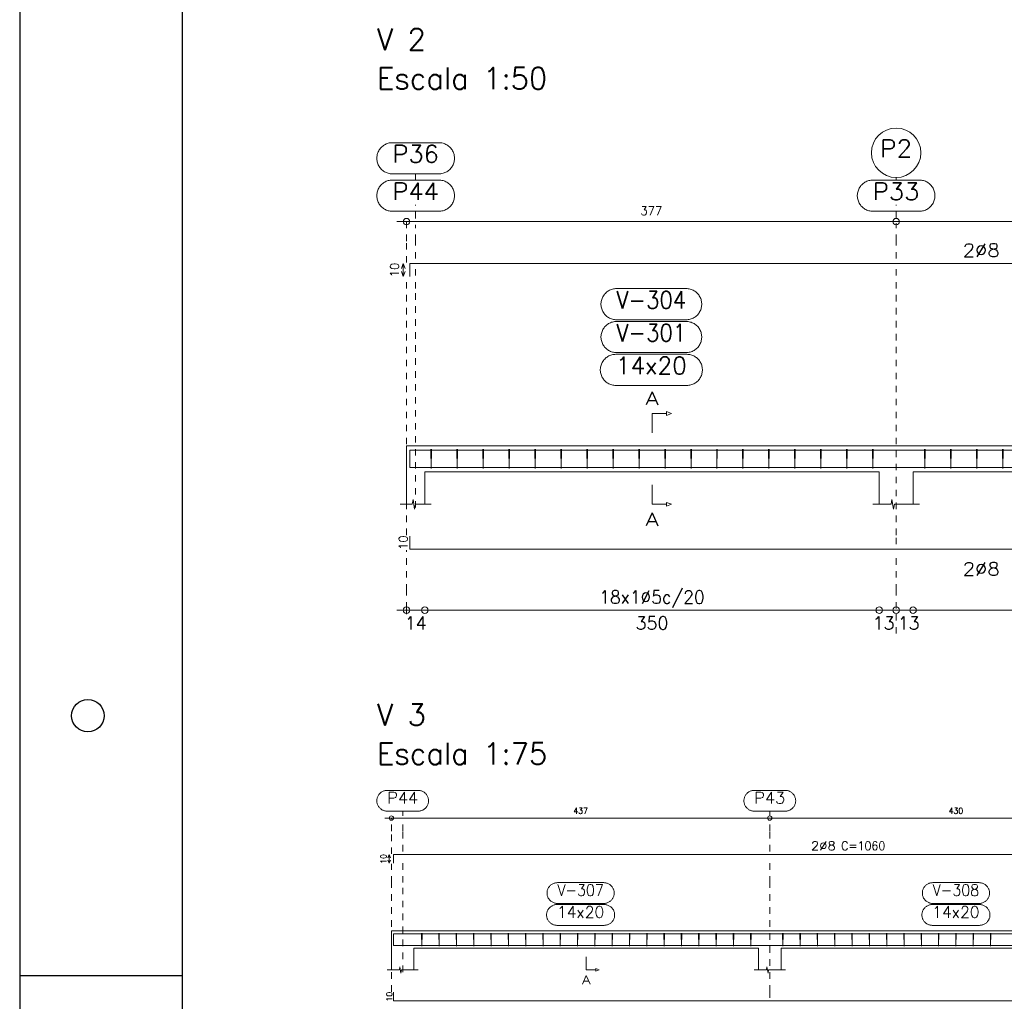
# Model space of a CAD drawing. Header units: millimetres. Extents: x -80 to 444, y 0 to 170.
# Tile 124 of 133: x 360 to 375, y 14 to 30. Entities that reach past the tile are written whole.
import ezdxf
from ezdxf.enums import TextEntityAlignment as Align

# ---------------------------------------------------------------- set-up
doc = ezdxf.new("R2010")
doc.units = ezdxf.units.MM
doc.linetypes.add('CYPE_PUNTO', pattern=[0.075, 0, -0.075])
for name, color, linetype, lineweight in [('ARM_COMPRIMENTOS', 3, 'Continuous', 0), ('ARM_DENTRO_VIGA', 4, 'Continuous', 15), ('ARM_ESTRIBOS', 3, 'Continuous', 0), ('ARM_TEXTOS', 3, 'Continuous', 0), ('COT_COTAS', 3, 'Continuous', 0), ('COT_EST', 3, 'Continuous', 0), ('COT_LIN_APOIOS', 2, 'CYPE_PUNTO', 0), ('COT_LIN_AUX_COTA', 2, 'CYPE_PUNTO', 0), ('MARCAS_PLANTA', 3, 'Continuous', 0), ('REF_NOME', 3, 'Continuous', 0), ('REF_REFERENCIA', 3, 'Continuous', 0), ('SEC_CONTORNOS', 2, 'Continuous', 9), ('TEXTO_REF_NOME', 3, 'Continuous', 0), ('TEXTO_REF_REFERENCIA', 3, 'Continuous', 0), ('TXT_COMP', 3, 'Continuous', 0), ('TXT_EST', 3, 'Continuous', 0)]:
    doc.layers.add(name, color=color, linetype=linetype, lineweight=lineweight)
doc.styles.add('CYPETXT', font='romans', dxfattribs={"height": 0.2})

msp = doc.modelspace()

# ---------------------------------------------------------------- linework, layer by layer
at = {"color": 1}
msp.add_line((360, 14.85), (362.5, 14.85), dxfattribs=at)
at = {"color": 2}
msp.add_lwpolyline([(360, 59.4), (360, 0), (444.1, 0), (444.1, 59.4)], close=True, dxfattribs=at)
at = {"color": 6}
msp.add_lwpolyline([(362.5, 58.4), (362.5, 1), (443.1, 1), (443.1, 58.4)], close=True, dxfattribs=at)
at = {"color": 1}
msp.add_circle((361.05, 18.85), 0.25, dxfattribs=at)
at = {"layer": 'ARM_COMPRIMENTOS'}
for p, q in [((365.908, 25.8143), (365.878, 25.7393)), ((365.908, 25.8143), (365.938, 25.7393)), ((365.908, 25.6143), (365.908, 25.8143)), ((365.908, 25.6143), (365.878, 25.6893)), ((365.908, 25.6143), (365.938, 25.6893)), ((365.692, 16.71), (365.672, 16.66)), ((365.692, 16.71), (365.712, 16.66)), ((365.692, 16.5767), (365.692, 16.71)), ((365.692, 16.5767), (365.672, 16.6267)), ((365.692, 16.5767), (365.712, 16.6267))]:
    msp.add_line(p, q, dxfattribs=at)
at = {"layer": 'ARM_DENTRO_VIGA'}
for points in [[(366.008, 25.6143), (366.008, 25.8143), (384.588, 25.8143), (384.588, 25.6143)], [(366.008, 22.738), (366.008, 22.938), (384.588, 22.938), (384.588, 22.738)], [(366.008, 22.874), (366.008, 22.674), (384.588, 22.674), (384.588, 22.874)], [(366.008, 21.616), (366.008, 21.416), (384.588, 21.416), (384.588, 21.616)], [(365.7587, 16.5767), (365.7587, 16.71), (379.7587, 16.71)], [(365.7587, 15.3557), (365.7587, 15.489), (379.7587, 15.489)], [(365.7587, 15.4463), (365.7587, 15.313), (377.4253, 15.313)], [(365.7587, 14.5893), (365.7587, 14.456), (377.4253, 14.456)]]:
    msp.add_lwpolyline(points, dxfattribs=at)
at = {"layer": 'ARM_ESTRIBOS'}
for points in [[(366.344, 22.907), (366.344, 22.956), (366.339, 22.656), (366.334, 22.956), (366.334, 22.926), (366.334, 22.877)], [(366.744, 22.907), (366.744, 22.956), (366.739, 22.656), (366.734, 22.956), (366.734, 22.926), (366.734, 22.877)], [(367.144, 22.907), (367.144, 22.956), (367.139, 22.656), (367.134, 22.956), (367.134, 22.926), (367.134, 22.877)], [(367.544, 22.907), (367.544, 22.956), (367.539, 22.656), (367.534, 22.956), (367.534, 22.926), (367.534, 22.877)], [(367.944, 22.907), (367.944, 22.956), (367.939, 22.656), (367.934, 22.956), (367.934, 22.926), (367.934, 22.877)], [(368.344, 22.907), (368.344, 22.956), (368.339, 22.656), (368.334, 22.956), (368.334, 22.926), (368.334, 22.877)], [(368.744, 22.907), (368.744, 22.956), (368.739, 22.656), (368.734, 22.956), (368.734, 22.926), (368.734, 22.877)], [(369.144, 22.907), (369.144, 22.956), (369.139, 22.656), (369.134, 22.956), (369.134, 22.926), (369.134, 22.877)], [(369.544, 22.907), (369.544, 22.956), (369.539, 22.656), (369.534, 22.956), (369.534, 22.926), (369.534, 22.877)], [(369.944, 22.907), (369.944, 22.956), (369.939, 22.656), (369.934, 22.956), (369.934, 22.926), (369.934, 22.877)], [(370.344, 22.907), (370.344, 22.956), (370.339, 22.656), (370.334, 22.956), (370.334, 22.926), (370.334, 22.877)], [(370.744, 22.907), (370.744, 22.956), (370.739, 22.656), (370.734, 22.956), (370.734, 22.926), (370.734, 22.877)], [(371.144, 22.907), (371.144, 22.956), (371.139, 22.656), (371.134, 22.956), (371.134, 22.926), (371.134, 22.877)], [(371.544, 22.907), (371.544, 22.956), (371.539, 22.656), (371.534, 22.956), (371.534, 22.926), (371.534, 22.877)], [(371.944, 22.907), (371.944, 22.956), (371.939, 22.656), (371.934, 22.956), (371.934, 22.926), (371.934, 22.877)], [(372.344, 22.907), (372.344, 22.956), (372.339, 22.656), (372.334, 22.956), (372.334, 22.926), (372.334, 22.877)], [(372.744, 22.907), (372.744, 22.956), (372.739, 22.656), (372.734, 22.956), (372.734, 22.926), (372.734, 22.877)], [(373.144, 22.907), (373.144, 22.956), (373.139, 22.656), (373.134, 22.956), (373.134, 22.926), (373.134, 22.877)], [(373.944, 22.907), (373.944, 22.956), (373.939, 22.656), (373.934, 22.956), (373.934, 22.926), (373.934, 22.877)], [(374.344, 22.907), (374.344, 22.956), (374.339, 22.656), (374.334, 22.956), (374.334, 22.926), (374.334, 22.877)], [(374.744, 22.907), (374.744, 22.956), (374.739, 22.656), (374.734, 22.956), (374.734, 22.926), (374.734, 22.877)], [(375.144, 22.907), (375.144, 22.956), (375.139, 22.656), (375.134, 22.956), (375.134, 22.926), (375.134, 22.877)], [(366.196, 15.4683), (366.196, 15.501), (366.1927, 15.301), (366.1893, 15.501), (366.1893, 15.481), (366.1893, 15.4483)], [(366.4627, 15.4683), (366.4627, 15.501), (366.4593, 15.301), (366.456, 15.501), (366.456, 15.481), (366.456, 15.4483)], [(366.7293, 15.4683), (366.7293, 15.501), (366.726, 15.301), (366.7227, 15.501), (366.7227, 15.481), (366.7227, 15.4483)], [(366.996, 15.4683), (366.996, 15.501), (366.9927, 15.301), (366.9893, 15.501), (366.9893, 15.481), (366.9893, 15.4483)], [(367.2627, 15.4683), (367.2627, 15.501), (367.2593, 15.301), (367.256, 15.501), (367.256, 15.481), (367.256, 15.4483)], [(367.5293, 15.4683), (367.5293, 15.501), (367.526, 15.301), (367.5227, 15.501), (367.5227, 15.481), (367.5227, 15.4483)], [(367.796, 15.4683), (367.796, 15.501), (367.7927, 15.301), (367.7893, 15.501), (367.7893, 15.481), (367.7893, 15.4483)], [(368.0627, 15.4683), (368.0627, 15.501), (368.0593, 15.301), (368.056, 15.501), (368.056, 15.481), (368.056, 15.4483)], [(368.3293, 15.4683), (368.3293, 15.501), (368.326, 15.301), (368.3227, 15.501), (368.3227, 15.481), (368.3227, 15.4483)], [(368.596, 15.4683), (368.596, 15.501), (368.5927, 15.301), (368.5893, 15.501), (368.5893, 15.481), (368.5893, 15.4483)], [(368.8627, 15.4683), (368.8627, 15.501), (368.8593, 15.301), (368.856, 15.501), (368.856, 15.481), (368.856, 15.4483)], [(369.1293, 15.4683), (369.1293, 15.501), (369.126, 15.301), (369.1227, 15.501), (369.1227, 15.481), (369.1227, 15.4483)], [(369.396, 15.4683), (369.396, 15.501), (369.3927, 15.301), (369.3893, 15.501), (369.3893, 15.481), (369.3893, 15.4483)], [(369.6627, 15.4683), (369.6627, 15.501), (369.6593, 15.301), (369.656, 15.501), (369.656, 15.481), (369.656, 15.4483)], [(369.9293, 15.4683), (369.9293, 15.501), (369.926, 15.301), (369.9227, 15.501), (369.9227, 15.481), (369.9227, 15.4483)], [(370.196, 15.4683), (370.196, 15.501), (370.1927, 15.301), (370.1893, 15.501), (370.1893, 15.481), (370.1893, 15.4483)], [(370.4627, 15.4683), (370.4627, 15.501), (370.4593, 15.301), (370.456, 15.501), (370.456, 15.481), (370.456, 15.4483)], [(370.7293, 15.4683), (370.7293, 15.501), (370.726, 15.301), (370.7227, 15.501), (370.7227, 15.481), (370.7227, 15.4483)], [(370.996, 15.4683), (370.996, 15.501), (370.9927, 15.301), (370.9893, 15.501), (370.9893, 15.481), (370.9893, 15.4483)], [(371.2627, 15.4683), (371.2627, 15.501), (371.2593, 15.301), (371.256, 15.501), (371.256, 15.481), (371.256, 15.4483)], [(371.756, 15.4683), (371.756, 15.501), (371.7527, 15.301), (371.7493, 15.501), (371.7493, 15.481), (371.7493, 15.4483)], [(372.0227, 15.4683), (372.0227, 15.501), (372.0193, 15.301), (372.016, 15.501), (372.016, 15.481), (372.016, 15.4483)], [(372.2893, 15.4683), (372.2893, 15.501), (372.286, 15.301), (372.2827, 15.501), (372.2827, 15.481), (372.2827, 15.4483)], [(372.556, 15.4683), (372.556, 15.501), (372.5527, 15.301), (372.5493, 15.501), (372.5493, 15.481), (372.5493, 15.4483)], [(372.8227, 15.4683), (372.8227, 15.501), (372.8193, 15.301), (372.816, 15.501), (372.816, 15.481), (372.816, 15.4483)], [(373.0893, 15.4683), (373.0893, 15.501), (373.086, 15.301), (373.0827, 15.501), (373.0827, 15.481), (373.0827, 15.4483)], [(373.356, 15.4683), (373.356, 15.501), (373.3527, 15.301), (373.3493, 15.501), (373.3493, 15.481), (373.3493, 15.4483)], [(373.6227, 15.4683), (373.6227, 15.501), (373.6193, 15.301), (373.616, 15.501), (373.616, 15.481), (373.616, 15.4483)], [(373.8893, 15.4683), (373.8893, 15.501), (373.886, 15.301), (373.8827, 15.501), (373.8827, 15.481), (373.8827, 15.4483)], [(374.156, 15.4683), (374.156, 15.501), (374.1527, 15.301), (374.1493, 15.501), (374.1493, 15.481), (374.1493, 15.4483)], [(374.4227, 15.4683), (374.4227, 15.501), (374.4193, 15.301), (374.416, 15.501), (374.416, 15.481), (374.416, 15.4483)], [(374.6893, 15.4683), (374.6893, 15.501), (374.686, 15.301), (374.6827, 15.501), (374.6827, 15.481), (374.6827, 15.4483)], [(374.956, 15.4683), (374.956, 15.501), (374.9527, 15.301), (374.9493, 15.501), (374.9493, 15.481), (374.9493, 15.4483)]]:
    msp.add_lwpolyline(points, dxfattribs=at)
at = {"layer": 'COT_COTAS'}
for points in [[(365.808, 26.4593), (373.498, 26.4593), (379.578, 26.4593), (384.788, 26.4593)], [(365.6253, 17.2733), (371.552, 17.2733), (377.2853, 17.2733), (383.0187, 17.2733), (388.752, 17.2733), (394.4853, 17.2733), (400.2187, 17.2733), (405.952, 17.2733), (411.8787, 17.2733)]]:
    msp.add_lwpolyline(points, dxfattribs=at)
for centre, radius in [((365.958, 26.4593), 0.05), ((373.498, 26.4593), 0.05), ((365.7253, 17.2733), 0.0333), ((371.552, 17.2733), 0.0333)]:
    msp.add_circle(centre, radius, dxfattribs=at)
at = {"layer": 'COT_EST'}
msp.add_lwpolyline([(365.808, 20.476), (366.238, 20.476), (373.238, 20.476), (373.498, 20.476), (373.758, 20.476), (379.318, 20.476), (379.578, 20.476), (379.838, 20.476), (384.358, 20.476), (384.788, 20.476)], dxfattribs=at)
for centre in [(365.958, 20.476), (366.238, 20.476), (373.238, 20.476), (373.498, 20.476), (373.758, 20.476)]:
    msp.add_circle(centre, 0.05, dxfattribs=at)
at = {"layer": 'COT_LIN_APOIOS'}
msp.add_line((373.498, 20.116), (373.498, 20.451), dxfattribs=at)
for points in [[(365.958, 25.8293), (365.958, 26.1593), (365.958, 26.4343), (365.958, 26.4593)], [(373.498, 25.8893), (373.498, 26.1593), (373.498, 26.4343)], [(373.498, 21.491), (373.498, 21.631), (373.498, 25.428), (373.498, 25.7393)], [(365.958, 21.631), (365.958, 25.428), (365.958, 25.5993)], [(365.958, 20.416), (365.958, 20.451), (365.958, 20.501), (365.958, 20.776), (365.958, 21.401)], [(373.498, 20.501), (373.498, 20.776), (373.498, 21.341)], [(365.7253, 16.72), (365.7253, 17.0733), (365.7253, 17.2567), (365.7253, 17.2733)], [(371.552, 16.76), (371.552, 17.0733), (371.552, 17.2567)], [(365.7253, 14.5993), (365.7253, 16.2783), (365.7253, 16.5667)], [(371.552, 14.506), (371.552, 14.5993), (371.552, 16.2783), (371.552, 16.66)]]:
    msp.add_lwpolyline(points, dxfattribs=at)
at = {"layer": 'COT_LIN_AUX_COTA'}
for p, q in [((366.098, 27.0993), (366.098, 27.1953)), ((373.498, 27.0993), (373.498, 27.1391)), ((366.098, 26.5093), (366.098, 26.7193)), ((373.498, 26.5093), (373.498, 26.7193)), ((365.8987, 17.3067), (365.8987, 17.38)), ((371.552, 17.3067), (371.552, 17.38))]:
    msp.add_line(p, q, dxfattribs=at)
for points in [[(366.098, 25.8893), (366.098, 26.1593), (366.098, 26.4093)], [(366.098, 22.056), (366.098, 25.428), (366.098, 25.7393)], [(365.8987, 16.76), (365.8987, 17.0733), (365.8987, 17.24)], [(365.8987, 14.901), (365.8987, 16.2783), (365.8987, 16.66)]]:
    msp.add_lwpolyline(points, dxfattribs=at)
at = {"layer": 'MARCAS_PLANTA'}
for points in [[(369.738, 23.206), (369.738, 23.506), (369.963, 23.506), (369.963, 23.536), (370.038, 23.506), (369.963, 23.476), (369.963, 23.506)], [(369.738, 22.406), (369.738, 22.106), (369.963, 22.106), (369.963, 22.136), (370.038, 22.106), (369.963, 22.076), (369.963, 22.106)], [(368.7253, 15.1343), (368.7253, 14.9343), (368.8753, 14.9343), (368.8753, 14.9543), (368.9253, 14.9343), (368.8753, 14.9143), (368.8753, 14.9343)]]:
    msp.add_lwpolyline(points, dxfattribs=at)
at = {"layer": 'REF_NOME'}
for points in [[(370.264, 25.428), (370.28, 25.4275), (370.296, 25.4259), (370.3118, 25.4232), (370.3274, 25.4195), (370.3427, 25.4147), (370.3577, 25.409), (370.3722, 25.4022), (370.3863, 25.3945), (370.3998, 25.3859), (370.4127, 25.3764), (370.425, 25.366), (370.4365, 25.3549), (370.4473, 25.343), (370.4572, 25.3304), (370.4663, 25.3172), (370.4745, 25.3034), (370.4817, 25.2891), (370.488, 25.2743), (370.4932, 25.2591), (370.4975, 25.2437), (370.5007, 25.2279), (370.5028, 25.2121), (370.5039, 25.196), (370.5039, 25.18), (370.5028, 25.164), (370.5007, 25.1481), (370.4975, 25.1324), (370.4932, 25.1169), (370.488, 25.1018), (370.4817, 25.087), (370.4745, 25.0727), (370.4663, 25.0589), (370.4572, 25.0457), (370.4473, 25.0331), (370.4365, 25.0212), (370.425, 25.01), (370.4127, 24.9997), (370.3998, 24.9902), (370.3863, 24.9815), (370.3722, 24.9738), (370.3577, 24.9671), (370.3427, 24.9613), (370.3274, 24.9566), (370.3118, 24.9528), (370.296, 24.9502), (370.28, 24.9486), (370.264, 24.948), (369.192, 24.948), (369.176, 24.9486), (369.16, 24.9502), (369.1442, 24.9528), (369.1286, 24.9566), (369.1133, 24.9613), (369.0983, 24.9671), (369.0838, 24.9738), (369.0697, 24.9815), (369.0562, 24.9902), (369.0433, 24.9997), (369.031, 25.01), (369.0195, 25.0212), (369.0087, 25.0331), (368.9988, 25.0457), (368.9897, 25.0589), (368.9815, 25.0727), (368.9743, 25.087), (368.968, 25.1018), (368.9628, 25.1169), (368.9585, 25.1324), (368.9553, 25.1481), (368.9532, 25.164), (368.9521, 25.18), (368.9521, 25.196), (368.9532, 25.2121), (368.9553, 25.2279), (368.9585, 25.2437), (368.9628, 25.2591), (368.968, 25.2743), (368.9743, 25.2891), (368.9815, 25.3034), (368.9897, 25.3172), (368.9988, 25.3304), (369.0087, 25.343), (369.0195, 25.3549), (369.031, 25.366), (369.0433, 25.3764), (369.0562, 25.3859), (369.0697, 25.3945), (369.0838, 25.4022), (369.0983, 25.409), (369.1133, 25.4147), (369.1286, 25.4195), (369.1442, 25.4232), (369.16, 25.4259), (369.176, 25.4275), (369.192, 25.428), (370.264, 25.428)], [(370.264, 24.922), (370.28, 24.9215), (370.296, 24.9199), (370.3118, 24.9172), (370.3274, 24.9135), (370.3427, 24.9087), (370.3577, 24.903), (370.3722, 24.8962), (370.3863, 24.8885), (370.3998, 24.8799), (370.4127, 24.8704), (370.425, 24.86), (370.4365, 24.8489), (370.4473, 24.837), (370.4572, 24.8244), (370.4663, 24.8112), (370.4745, 24.7974), (370.4817, 24.7831), (370.488, 24.7683), (370.4932, 24.7531), (370.4975, 24.7377), (370.5007, 24.7219), (370.5028, 24.7061), (370.5039, 24.69), (370.5039, 24.674), (370.5028, 24.658), (370.5007, 24.6421), (370.4975, 24.6264), (370.4932, 24.6109), (370.488, 24.5958), (370.4817, 24.581), (370.4745, 24.5667), (370.4663, 24.5529), (370.4572, 24.5397), (370.4473, 24.5271), (370.4365, 24.5152), (370.425, 24.504), (370.4127, 24.4937), (370.3998, 24.4842), (370.3863, 24.4755), (370.3722, 24.4678), (370.3577, 24.4611), (370.3427, 24.4553), (370.3274, 24.4506), (370.3118, 24.4468), (370.296, 24.4442), (370.28, 24.4426), (370.264, 24.442), (369.192, 24.442), (369.176, 24.4426), (369.16, 24.4442), (369.1442, 24.4468), (369.1286, 24.4506), (369.1133, 24.4553), (369.0983, 24.4611), (369.0838, 24.4678), (369.0697, 24.4755), (369.0562, 24.4842), (369.0433, 24.4937), (369.031, 24.504), (369.0195, 24.5152), (369.0087, 24.5271), (368.9988, 24.5397), (368.9897, 24.5529), (368.9815, 24.5667), (368.9743, 24.581), (368.968, 24.5958), (368.9628, 24.6109), (368.9585, 24.6264), (368.9553, 24.6421), (368.9532, 24.658), (368.9521, 24.674), (368.9521, 24.69), (368.9532, 24.7061), (368.9553, 24.7219), (368.9585, 24.7377), (368.9628, 24.7531), (368.968, 24.7683), (368.9743, 24.7831), (368.9815, 24.7974), (368.9897, 24.8112), (368.9988, 24.8244), (369.0087, 24.837), (369.0195, 24.8489), (369.031, 24.86), (369.0433, 24.8704), (369.0562, 24.8799), (369.0697, 24.8885), (369.0838, 24.8962), (369.0983, 24.903), (369.1133, 24.9087), (369.1286, 24.9135), (369.1442, 24.9172), (369.16, 24.9199), (369.176, 24.9215), (369.192, 24.922), (370.264, 24.922)], [(370.274, 24.416), (370.29, 24.4155), (370.306, 24.4139), (370.3218, 24.4112), (370.3374, 24.4075), (370.3527, 24.4027), (370.3677, 24.397), (370.3822, 24.3902), (370.3963, 24.3825), (370.4098, 24.3739), (370.4227, 24.3644), (370.435, 24.354), (370.4465, 24.3429), (370.4573, 24.331), (370.4672, 24.3184), (370.4763, 24.3052), (370.4845, 24.2914), (370.4917, 24.2771), (370.498, 24.2623), (370.5032, 24.2471), (370.5075, 24.2317), (370.5107, 24.2159), (370.5128, 24.2001), (370.5139, 24.184), (370.5139, 24.168), (370.5128, 24.152), (370.5107, 24.1361), (370.5075, 24.1204), (370.5032, 24.1049), (370.498, 24.0898), (370.4917, 24.075), (370.4845, 24.0607), (370.4763, 24.0469), (370.4672, 24.0337), (370.4573, 24.0211), (370.4465, 24.0092), (370.435, 23.998), (370.4227, 23.9877), (370.4098, 23.9782), (370.3963, 23.9695), (370.3822, 23.9618), (370.3677, 23.9551), (370.3527, 23.9493), (370.3374, 23.9446), (370.3218, 23.9408), (370.306, 23.9382), (370.29, 23.9366), (370.274, 23.936), (369.182, 23.936), (369.166, 23.9366), (369.15, 23.9382), (369.1342, 23.9408), (369.1186, 23.9446), (369.1033, 23.9493), (369.0883, 23.9551), (369.0738, 23.9618), (369.0597, 23.9695), (369.0462, 23.9782), (369.0333, 23.9877), (369.021, 23.998), (369.0095, 24.0092), (368.9987, 24.0211), (368.9888, 24.0337), (368.9797, 24.0469), (368.9715, 24.0607), (368.9643, 24.075), (368.958, 24.0898), (368.9528, 24.1049), (368.9485, 24.1204), (368.9453, 24.1361), (368.9432, 24.152), (368.9421, 24.168), (368.9421, 24.184), (368.9432, 24.2001), (368.9453, 24.2159), (368.9485, 24.2317), (368.9528, 24.2471), (368.958, 24.2623), (368.9643, 24.2771), (368.9715, 24.2914), (368.9797, 24.3052), (368.9888, 24.3184), (368.9987, 24.331), (369.0095, 24.3429), (369.021, 24.354), (369.0333, 24.3644), (369.0462, 24.3739), (369.0597, 24.3825), (369.0738, 24.3902), (369.0883, 24.397), (369.1033, 24.4027), (369.1186, 24.4075), (369.1342, 24.4112), (369.15, 24.4139), (369.166, 24.4155), (369.182, 24.416), (370.274, 24.416)], [(368.996, 16.2783), (369.0067, 16.278), (369.0173, 16.2769), (369.0279, 16.2751), (369.0383, 16.2726), (369.0485, 16.2695), (369.0585, 16.2656), (369.0682, 16.2611), (369.0775, 16.256), (369.0866, 16.2502), (369.0952, 16.2439), (369.1033, 16.237), (369.111, 16.2296), (369.1182, 16.2216), (369.1248, 16.2132), (369.1309, 16.2044), (369.1363, 16.1952), (369.1411, 16.1857), (369.1453, 16.1758), (369.1488, 16.1657), (369.1516, 16.1554), (369.1538, 16.1449), (369.1552, 16.1343), (369.1559, 16.1237), (369.1559, 16.113), (369.1552, 16.1023), (369.1538, 16.0917), (369.1516, 16.0812), (369.1488, 16.0709), (369.1453, 16.0608), (369.1411, 16.051), (369.1363, 16.0414), (369.1309, 16.0322), (369.1248, 16.0234), (369.1182, 16.015), (369.111, 16.0071), (369.1033, 15.9997), (369.0952, 15.9928), (369.0866, 15.9864), (369.0775, 15.9807), (369.0682, 15.9755), (369.0585, 15.971), (369.0485, 15.9672), (369.0383, 15.964), (369.0279, 15.9615), (369.0173, 15.9598), (369.0067, 15.9587), (368.996, 15.9583), (368.2813, 15.9583), (368.2706, 15.9587), (368.26, 15.9598), (368.2495, 15.9615), (368.2391, 15.964), (368.2288, 15.9672), (368.2189, 15.971), (368.2092, 15.9755), (368.1998, 15.9807), (368.1908, 15.9864), (368.1822, 15.9928), (368.174, 15.9997), (368.1663, 16.0071), (368.1591, 16.015), (368.1525, 16.0234), (368.1465, 16.0322), (368.141, 16.0414), (368.1362, 16.051), (368.132, 16.0608), (368.1285, 16.0709), (368.1257, 16.0812), (368.1236, 16.0917), (368.1221, 16.1023), (368.1214, 16.113), (368.1214, 16.1237), (368.1221, 16.1343), (368.1236, 16.1449), (368.1257, 16.1554), (368.1285, 16.1657), (368.132, 16.1758), (368.1362, 16.1857), (368.141, 16.1952), (368.1465, 16.2044), (368.1525, 16.2132), (368.1591, 16.2216), (368.1663, 16.2296), (368.174, 16.237), (368.1822, 16.2439), (368.1908, 16.2502), (368.1998, 16.256), (368.2092, 16.2611), (368.2189, 16.2656), (368.2288, 16.2695), (368.2391, 16.2726), (368.2495, 16.2751), (368.26, 16.2769), (368.2706, 16.278), (368.2813, 16.2783), (368.996, 16.2783)], [(374.776, 16.2783), (374.7867, 16.278), (374.7973, 16.2769), (374.8079, 16.2751), (374.8183, 16.2726), (374.8285, 16.2695), (374.8385, 16.2656), (374.8482, 16.2611), (374.8575, 16.256), (374.8666, 16.2502), (374.8752, 16.2439), (374.8833, 16.237), (374.891, 16.2296), (374.8982, 16.2216), (374.9048, 16.2132), (374.9109, 16.2044), (374.9163, 16.1952), (374.9211, 16.1857), (374.9253, 16.1758), (374.9288, 16.1657), (374.9316, 16.1554), (374.9338, 16.1449), (374.9352, 16.1343), (374.9359, 16.1237), (374.9359, 16.113), (374.9352, 16.1023), (374.9338, 16.0917), (374.9316, 16.0812), (374.9288, 16.0709), (374.9253, 16.0608), (374.9211, 16.051), (374.9163, 16.0414), (374.9109, 16.0322), (374.9048, 16.0234), (374.8982, 16.015), (374.891, 16.0071), (374.8833, 15.9997), (374.8752, 15.9928), (374.8666, 15.9864), (374.8575, 15.9807), (374.8482, 15.9755), (374.8385, 15.971), (374.8285, 15.9672), (374.8183, 15.964), (374.8079, 15.9615), (374.7973, 15.9598), (374.7867, 15.9587), (374.776, 15.9583), (374.0613, 15.9583), (374.0506, 15.9587), (374.04, 15.9598), (374.0295, 15.9615), (374.0191, 15.964), (374.0088, 15.9672), (373.9989, 15.971), (373.9892, 15.9755), (373.9798, 15.9807), (373.9708, 15.9864), (373.9622, 15.9928), (373.954, 15.9997), (373.9463, 16.0071), (373.9391, 16.015), (373.9325, 16.0234), (373.9265, 16.0322), (373.921, 16.0414), (373.9162, 16.051), (373.912, 16.0608), (373.9085, 16.0709), (373.9057, 16.0812), (373.9036, 16.0917), (373.9021, 16.1023), (373.9014, 16.113), (373.9014, 16.1237), (373.9021, 16.1343), (373.9036, 16.1449), (373.9057, 16.1554), (373.9085, 16.1657), (373.912, 16.1758), (373.9162, 16.1857), (373.921, 16.1952), (373.9265, 16.2044), (373.9325, 16.2132), (373.9391, 16.2216), (373.9463, 16.2296), (373.954, 16.237), (373.9622, 16.2439), (373.9708, 16.2502), (373.9798, 16.256), (373.9892, 16.2611), (373.9989, 16.2656), (374.0088, 16.2695), (374.0191, 16.2726), (374.0295, 16.2751), (374.04, 16.2769), (374.0506, 16.278), (374.0613, 16.2783), (374.776, 16.2783)], [(369.0027, 15.941), (369.0134, 15.9406), (369.024, 15.9396), (369.0345, 15.9378), (369.0449, 15.9353), (369.0552, 15.9321), (369.0651, 15.9283), (369.0748, 15.9238), (369.0842, 15.9187), (369.0932, 15.9129), (369.1018, 15.9066), (369.11, 15.8997), (369.1177, 15.8922), (369.1249, 15.8843), (369.1315, 15.8759), (369.1375, 15.8671), (369.143, 15.8579), (369.1478, 15.8483), (369.152, 15.8385), (369.1555, 15.8284), (369.1583, 15.8181), (369.1604, 15.8076), (369.1619, 15.797), (369.1626, 15.7863), (369.1626, 15.7757), (369.1619, 15.765), (369.1604, 15.7544), (369.1583, 15.7439), (369.1555, 15.7336), (369.152, 15.7235), (369.1478, 15.7137), (369.143, 15.7041), (369.1375, 15.6949), (369.1315, 15.6861), (369.1249, 15.6777), (369.1177, 15.6698), (369.11, 15.6623), (369.1018, 15.6554), (369.0932, 15.6491), (369.0842, 15.6433), (369.0748, 15.6382), (369.0651, 15.6337), (369.0552, 15.6299), (369.0449, 15.6267), (369.0345, 15.6242), (369.024, 15.6224), (369.0134, 15.6214), (369.0027, 15.621), (368.2747, 15.621), (368.264, 15.6214), (368.2533, 15.6224), (368.2428, 15.6242), (368.2324, 15.6267), (368.2222, 15.6299), (368.2122, 15.6337), (368.2025, 15.6382), (368.1931, 15.6433), (368.1841, 15.6491), (368.1755, 15.6554), (368.1673, 15.6623), (368.1597, 15.6698), (368.1525, 15.6777), (368.1459, 15.6861), (368.1398, 15.6949), (368.1344, 15.7041), (368.1295, 15.7137), (368.1254, 15.7235), (368.1218, 15.7336), (368.119, 15.7439), (368.1169, 15.7544), (368.1155, 15.765), (368.1148, 15.7757), (368.1148, 15.7863), (368.1155, 15.797), (368.1169, 15.8076), (368.119, 15.8181), (368.1218, 15.8284), (368.1254, 15.8385), (368.1295, 15.8483), (368.1344, 15.8579), (368.1398, 15.8671), (368.1459, 15.8759), (368.1525, 15.8843), (368.1597, 15.8922), (368.1673, 15.8997), (368.1755, 15.9066), (368.1841, 15.9129), (368.1931, 15.9187), (368.2025, 15.9238), (368.2122, 15.9283), (368.2222, 15.9321), (368.2324, 15.9353), (368.2428, 15.9378), (368.2533, 15.9396), (368.264, 15.9406), (368.2747, 15.941), (369.0027, 15.941)], [(374.7827, 15.941), (374.7934, 15.9406), (374.804, 15.9396), (374.8145, 15.9378), (374.8249, 15.9353), (374.8352, 15.9321), (374.8451, 15.9283), (374.8548, 15.9238), (374.8642, 15.9187), (374.8732, 15.9129), (374.8818, 15.9066), (374.89, 15.8997), (374.8977, 15.8922), (374.9049, 15.8843), (374.9115, 15.8759), (374.9175, 15.8671), (374.923, 15.8579), (374.9278, 15.8483), (374.932, 15.8385), (374.9355, 15.8284), (374.9383, 15.8181), (374.9404, 15.8076), (374.9419, 15.797), (374.9426, 15.7863), (374.9426, 15.7757), (374.9419, 15.765), (374.9404, 15.7544), (374.9383, 15.7439), (374.9355, 15.7336), (374.932, 15.7235), (374.9278, 15.7137), (374.923, 15.7041), (374.9175, 15.6949), (374.9115, 15.6861), (374.9049, 15.6777), (374.8977, 15.6698), (374.89, 15.6623), (374.8818, 15.6554), (374.8732, 15.6491), (374.8642, 15.6433), (374.8548, 15.6382), (374.8451, 15.6337), (374.8352, 15.6299), (374.8249, 15.6267), (374.8145, 15.6242), (374.804, 15.6224), (374.7934, 15.6214), (374.7827, 15.621), (374.0547, 15.621), (374.044, 15.6214), (374.0333, 15.6224), (374.0228, 15.6242), (374.0124, 15.6267), (374.0022, 15.6299), (373.9922, 15.6337), (373.9825, 15.6382), (373.9731, 15.6433), (373.9641, 15.6491), (373.9555, 15.6554), (373.9473, 15.6623), (373.9397, 15.6698), (373.9325, 15.6777), (373.9259, 15.6861), (373.9198, 15.6949), (373.9144, 15.7041), (373.9095, 15.7137), (373.9054, 15.7235), (373.9018, 15.7336), (373.899, 15.7439), (373.8969, 15.7544), (373.8955, 15.765), (373.8948, 15.7757), (373.8948, 15.7863), (373.8955, 15.797), (373.8969, 15.8076), (373.899, 15.8181), (373.9018, 15.8284), (373.9054, 15.8385), (373.9095, 15.8483), (373.9144, 15.8579), (373.9198, 15.8671), (373.9259, 15.8759), (373.9325, 15.8843), (373.9397, 15.8922), (373.9473, 15.8997), (373.9555, 15.9066), (373.9641, 15.9129), (373.9731, 15.9187), (373.9825, 15.9238), (373.9922, 15.9283), (374.0022, 15.9321), (374.0124, 15.9353), (374.0228, 15.9378), (374.0333, 15.9396), (374.044, 15.9406), (374.0547, 15.941), (374.7827, 15.941)]]:
    msp.add_lwpolyline(points, close=True, dxfattribs=at)
at = {"layer": 'REF_REFERENCIA'}
for points in [[(366.456, 27.6753), (366.472, 27.6747), (366.488, 27.6731), (366.5038, 27.6705), (366.5194, 27.6668), (366.5347, 27.662), (366.5497, 27.6562), (366.5642, 27.6495), (366.5783, 27.6418), (366.5918, 27.6331), (366.6047, 27.6236), (366.617, 27.6133), (366.6285, 27.6021), (366.6393, 27.5902), (366.6492, 27.5776), (366.6583, 27.5644), (366.6665, 27.5506), (366.6737, 27.5363), (366.68, 27.5215), (366.6852, 27.5064), (366.6895, 27.4909), (366.6927, 27.4752), (366.6948, 27.4593), (366.6959, 27.4433), (366.6959, 27.4273), (366.6948, 27.4113), (366.6927, 27.3954), (366.6895, 27.3796), (366.6852, 27.3642), (366.68, 27.349), (366.6737, 27.3343), (366.6665, 27.3199), (366.6583, 27.3061), (366.6492, 27.2929), (366.6393, 27.2803), (366.6285, 27.2684), (366.617, 27.2573), (366.6047, 27.2469), (366.5918, 27.2374), (366.5783, 27.2288), (366.5642, 27.2211), (366.5497, 27.2143), (366.5347, 27.2086), (366.5194, 27.2038), (366.5038, 27.2001), (366.488, 27.1974), (366.472, 27.1958), (366.456, 27.1953), (365.74, 27.1953), (365.724, 27.1958), (365.708, 27.1974), (365.6922, 27.2001), (365.6766, 27.2038), (365.6613, 27.2086), (365.6463, 27.2143), (365.6318, 27.2211), (365.6177, 27.2288), (365.6042, 27.2374), (365.5913, 27.2469), (365.579, 27.2573), (365.5675, 27.2684), (365.5567, 27.2803), (365.5468, 27.2929), (365.5377, 27.3061), (365.5295, 27.3199), (365.5223, 27.3343), (365.516, 27.349), (365.5108, 27.3642), (365.5065, 27.3796), (365.5033, 27.3954), (365.5012, 27.4113), (365.5001, 27.4273), (365.5001, 27.4433), (365.5012, 27.4593), (365.5033, 27.4752), (365.5065, 27.4909), (365.5108, 27.5064), (365.516, 27.5215), (365.5223, 27.5363), (365.5295, 27.5506), (365.5377, 27.5644), (365.5468, 27.5776), (365.5567, 27.5902), (365.5675, 27.6021), (365.579, 27.6133), (365.5913, 27.6236), (365.6042, 27.6331), (365.6177, 27.6418), (365.6318, 27.6495), (365.6463, 27.6562), (365.6613, 27.662), (365.6766, 27.6668), (365.6922, 27.6705), (365.708, 27.6731), (365.724, 27.6747), (365.74, 27.6753), (366.456, 27.6753)], [(366.456, 27.0993), (366.472, 27.0987), (366.488, 27.0971), (366.5038, 27.0945), (366.5194, 27.0908), (366.5347, 27.086), (366.5497, 27.0802), (366.5642, 27.0735), (366.5783, 27.0658), (366.5918, 27.0571), (366.6047, 27.0476), (366.617, 27.0373), (366.6285, 27.0261), (366.6393, 27.0142), (366.6492, 27.0016), (366.6583, 26.9884), (366.6665, 26.9746), (366.6737, 26.9603), (366.68, 26.9455), (366.6852, 26.9304), (366.6895, 26.9149), (366.6927, 26.8992), (366.6948, 26.8833), (366.6959, 26.8673), (366.6959, 26.8513), (366.6948, 26.8353), (366.6927, 26.8194), (366.6895, 26.8036), (366.6852, 26.7882), (366.68, 26.773), (366.6737, 26.7583), (366.6665, 26.7439), (366.6583, 26.7301), (366.6492, 26.7169), (366.6393, 26.7043), (366.6285, 26.6924), (366.617, 26.6813), (366.6047, 26.6709), (366.5918, 26.6614), (366.5783, 26.6528), (366.5642, 26.6451), (366.5497, 26.6383), (366.5347, 26.6326), (366.5194, 26.6278), (366.5038, 26.6241), (366.488, 26.6214), (366.472, 26.6198), (366.456, 26.6193), (365.74, 26.6193), (365.724, 26.6198), (365.708, 26.6214), (365.6922, 26.6241), (365.6766, 26.6278), (365.6613, 26.6326), (365.6463, 26.6383), (365.6318, 26.6451), (365.6177, 26.6528), (365.6042, 26.6614), (365.5913, 26.6709), (365.579, 26.6813), (365.5675, 26.6924), (365.5567, 26.7043), (365.5468, 26.7169), (365.5377, 26.7301), (365.5295, 26.7439), (365.5223, 26.7583), (365.516, 26.773), (365.5108, 26.7882), (365.5065, 26.8036), (365.5033, 26.8194), (365.5012, 26.8353), (365.5001, 26.8513), (365.5001, 26.8673), (365.5012, 26.8833), (365.5033, 26.8992), (365.5065, 26.9149), (365.5108, 26.9304), (365.516, 26.9455), (365.5223, 26.9603), (365.5295, 26.9746), (365.5377, 26.9884), (365.5468, 27.0016), (365.5567, 27.0142), (365.5675, 27.0261), (365.579, 27.0373), (365.5913, 27.0476), (365.6042, 27.0571), (365.6177, 27.0658), (365.6318, 27.0735), (365.6463, 27.0802), (365.6613, 27.086), (365.6766, 27.0908), (365.6922, 27.0945), (365.708, 27.0971), (365.724, 27.0987), (365.74, 27.0993), (366.456, 27.0993)], [(373.856, 27.0993), (373.872, 27.0987), (373.888, 27.0971), (373.9038, 27.0945), (373.9194, 27.0908), (373.9347, 27.086), (373.9497, 27.0802), (373.9642, 27.0735), (373.9783, 27.0658), (373.9918, 27.0571), (374.0047, 27.0476), (374.017, 27.0373), (374.0285, 27.0261), (374.0393, 27.0142), (374.0492, 27.0016), (374.0583, 26.9884), (374.0665, 26.9746), (374.0737, 26.9603), (374.08, 26.9455), (374.0852, 26.9304), (374.0895, 26.9149), (374.0927, 26.8992), (374.0948, 26.8833), (374.0959, 26.8673), (374.0959, 26.8513), (374.0948, 26.8353), (374.0927, 26.8194), (374.0895, 26.8036), (374.0852, 26.7882), (374.08, 26.773), (374.0737, 26.7583), (374.0665, 26.7439), (374.0583, 26.7301), (374.0492, 26.7169), (374.0393, 26.7043), (374.0285, 26.6924), (374.017, 26.6813), (374.0047, 26.6709), (373.9918, 26.6614), (373.9783, 26.6528), (373.9642, 26.6451), (373.9497, 26.6383), (373.9347, 26.6326), (373.9194, 26.6278), (373.9038, 26.6241), (373.888, 26.6214), (373.872, 26.6198), (373.856, 26.6193), (373.14, 26.6193), (373.124, 26.6198), (373.108, 26.6214), (373.0922, 26.6241), (373.0766, 26.6278), (373.0613, 26.6326), (373.0463, 26.6383), (373.0318, 26.6451), (373.0177, 26.6528), (373.0042, 26.6614), (372.9913, 26.6709), (372.979, 26.6813), (372.9675, 26.6924), (372.9567, 26.7043), (372.9468, 26.7169), (372.9377, 26.7301), (372.9295, 26.7439), (372.9223, 26.7583), (372.916, 26.773), (372.9108, 26.7882), (372.9065, 26.8036), (372.9033, 26.8194), (372.9012, 26.8353), (372.9001, 26.8513), (372.9001, 26.8673), (372.9012, 26.8833), (372.9033, 26.8992), (372.9065, 26.9149), (372.9108, 26.9304), (372.916, 26.9455), (372.9223, 26.9603), (372.9295, 26.9746), (372.9377, 26.9884), (372.9468, 27.0016), (372.9567, 27.0142), (372.9675, 27.0261), (372.979, 27.0373), (372.9913, 27.0476), (373.0042, 27.0571), (373.0177, 27.0658), (373.0318, 27.0735), (373.0463, 27.0802), (373.0613, 27.086), (373.0766, 27.0908), (373.0922, 27.0945), (373.108, 27.0971), (373.124, 27.0987), (373.14, 27.0993), (373.856, 27.0993)], [(366.1373, 17.7), (366.148, 17.6996), (366.1587, 17.6986), (366.1692, 17.6968), (366.1796, 17.6943), (366.1898, 17.6911), (366.1998, 17.6873), (366.2095, 17.6828), (366.2189, 17.6777), (366.2279, 17.6719), (366.2365, 17.6656), (366.2447, 17.6587), (366.2523, 17.6512), (366.2595, 17.6433), (366.2661, 17.6349), (366.2722, 17.6261), (366.2776, 17.6169), (366.2825, 17.6073), (366.2866, 17.5975), (366.2901, 17.5874), (366.293, 17.5771), (366.2951, 17.5666), (366.2965, 17.556), (366.2972, 17.5453), (366.2972, 17.5347), (366.2965, 17.524), (366.2951, 17.5134), (366.293, 17.5029), (366.2901, 17.4926), (366.2866, 17.4825), (366.2825, 17.4727), (366.2776, 17.4631), (366.2722, 17.4539), (366.2661, 17.4451), (366.2595, 17.4367), (366.2523, 17.4288), (366.2447, 17.4213), (366.2365, 17.4144), (366.2279, 17.4081), (366.2189, 17.4023), (366.2095, 17.3972), (366.1998, 17.3927), (366.1898, 17.3889), (366.1796, 17.3857), (366.1692, 17.3832), (366.1587, 17.3814), (366.148, 17.3804), (366.1373, 17.38), (365.66, 17.38), (365.6493, 17.3804), (365.6387, 17.3814), (365.6281, 17.3832), (365.6177, 17.3857), (365.6075, 17.3889), (365.5975, 17.3927), (365.5878, 17.3972), (365.5785, 17.4023), (365.5694, 17.4081), (365.5608, 17.4144), (365.5527, 17.4213), (365.545, 17.4288), (365.5378, 17.4367), (365.5312, 17.4451), (365.5251, 17.4539), (365.5197, 17.4631), (365.5149, 17.4727), (365.5107, 17.4825), (365.5072, 17.4926), (365.5044, 17.5029), (365.5022, 17.5134), (365.5008, 17.524), (365.5001, 17.5347), (365.5001, 17.5453), (365.5008, 17.556), (365.5022, 17.5666), (365.5044, 17.5771), (365.5072, 17.5874), (365.5107, 17.5975), (365.5149, 17.6073), (365.5197, 17.6169), (365.5251, 17.6261), (365.5312, 17.6349), (365.5378, 17.6433), (365.545, 17.6512), (365.5527, 17.6587), (365.5608, 17.6656), (365.5694, 17.6719), (365.5785, 17.6777), (365.5878, 17.6828), (365.5975, 17.6873), (365.6075, 17.6911), (365.6177, 17.6943), (365.6281, 17.6968), (365.6387, 17.6986), (365.6493, 17.6996), (365.66, 17.7), (366.1373, 17.7)], [(371.7907, 17.7), (371.8014, 17.6996), (371.812, 17.6986), (371.8225, 17.6968), (371.8329, 17.6943), (371.8432, 17.6911), (371.8531, 17.6873), (371.8628, 17.6828), (371.8722, 17.6777), (371.8812, 17.6719), (371.8898, 17.6656), (371.898, 17.6587), (371.9057, 17.6512), (371.9129, 17.6433), (371.9195, 17.6349), (371.9255, 17.6261), (371.931, 17.6169), (371.9358, 17.6073), (371.94, 17.5975), (371.9435, 17.5874), (371.9463, 17.5771), (371.9484, 17.5666), (371.9499, 17.556), (371.9506, 17.5453), (371.9506, 17.5347), (371.9499, 17.524), (371.9484, 17.5134), (371.9463, 17.5029), (371.9435, 17.4926), (371.94, 17.4825), (371.9358, 17.4727), (371.931, 17.4631), (371.9255, 17.4539), (371.9195, 17.4451), (371.9129, 17.4367), (371.9057, 17.4288), (371.898, 17.4213), (371.8898, 17.4144), (371.8812, 17.4081), (371.8722, 17.4023), (371.8628, 17.3972), (371.8531, 17.3927), (371.8432, 17.3889), (371.8329, 17.3857), (371.8225, 17.3832), (371.812, 17.3814), (371.8014, 17.3804), (371.7907, 17.38), (371.3133, 17.38), (371.3026, 17.3804), (371.292, 17.3814), (371.2815, 17.3832), (371.2711, 17.3857), (371.2608, 17.3889), (371.2509, 17.3927), (371.2412, 17.3972), (371.2318, 17.4023), (371.2228, 17.4081), (371.2142, 17.4144), (371.206, 17.4213), (371.1983, 17.4288), (371.1911, 17.4367), (371.1845, 17.4451), (371.1785, 17.4539), (371.173, 17.4631), (371.1682, 17.4727), (371.164, 17.4825), (371.1605, 17.4926), (371.1577, 17.5029), (371.1556, 17.5134), (371.1541, 17.524), (371.1534, 17.5347), (371.1534, 17.5453), (371.1541, 17.556), (371.1556, 17.5666), (371.1577, 17.5771), (371.1605, 17.5874), (371.164, 17.5975), (371.1682, 17.6073), (371.173, 17.6169), (371.1785, 17.6261), (371.1845, 17.6349), (371.1911, 17.6433), (371.1983, 17.6512), (371.206, 17.6587), (371.2142, 17.6656), (371.2228, 17.6719), (371.2318, 17.6777), (371.2412, 17.6828), (371.2509, 17.6873), (371.2608, 17.6911), (371.2711, 17.6943), (371.2815, 17.6968), (371.292, 17.6986), (371.3026, 17.6996), (371.3133, 17.7), (371.7907, 17.7)]]:
    msp.add_lwpolyline(points, close=True, dxfattribs=at)
msp.add_circle((373.498, 27.5195), 0.3805, dxfattribs=at)
at = {"layer": 'SEC_CONTORNOS'}
for p, q in [((365.958, 22.606), (365.958, 23.006)), ((365.958, 23.006), (366.238, 23.006)), ((366.238, 22.606), (373.238, 22.606)), ((366.238, 22.106), (366.238, 22.606)), ((373.238, 22.106), (373.238, 22.606)), ((373.758, 22.606), (379.318, 22.606)), ((373.758, 22.106), (373.758, 22.606)), ((365.7253, 15.2677), (365.7253, 15.5343)), ((365.7253, 15.5343), (366.072, 15.5343)), ((366.072, 15.2677), (371.3787, 15.2677)), ((366.072, 14.9343), (366.072, 15.2677)), ((371.3787, 14.9343), (371.3787, 15.2677)), ((371.7253, 15.2677), (377.112, 15.2677)), ((371.7253, 14.9343), (371.7253, 15.2677))]:
    msp.add_line(p, q, dxfattribs=at)
for points in [[(365.958, 23.006), (366.238, 23.006), (373.238, 23.006), (373.498, 23.006)], [(365.958, 22.106), (365.958, 22.606), (365.958, 23.006)], [(373.238, 23.006), (373.498, 23.006), (373.758, 23.006)], [(373.498, 23.006), (373.758, 23.006), (379.318, 23.006), (379.578, 23.006)], [(365.858, 22.106), (366.045, 22.106), (366.0575, 22.181), (366.0825, 22.031), (366.095, 22.106), (366.338, 22.106)], [(373.138, 22.106), (373.421, 22.106), (373.4335, 22.181), (373.4585, 22.031), (373.471, 22.106), (373.858, 22.106)], [(365.7253, 15.5343), (366.072, 15.5343), (371.3787, 15.5343), (371.552, 15.5343)], [(365.7253, 14.9343), (365.7253, 15.2677), (365.7253, 15.5343)], [(371.3787, 15.5343), (371.552, 15.5343), (371.7253, 15.5343)], [(371.552, 15.5343), (371.7253, 15.5343), (377.112, 15.5343), (377.2853, 15.5343)], [(365.6587, 14.9343), (365.8473, 14.9343), (365.8557, 14.9843), (365.8723, 14.8843), (365.8807, 14.9343), (366.1387, 14.9343)], [(371.312, 14.9343), (371.5007, 14.9343), (371.509, 14.9843), (371.5257, 14.8843), (371.534, 14.9343), (371.792, 14.9343)]]:
    msp.add_lwpolyline(points, dxfattribs=at)

# ---------------------------------------------------------------- texts
at = {"layer": 'ARM_COMPRIMENTOS', "style": 'CYPETXT', "width": 0.953514}
for height, p, p2 in [(0.13333, (365.8413, 25.6023), (365.8413, 25.8263)), (0.13333, (365.9747, 21.404), (365.9747, 21.628)), (0.08889, (365.6476, 16.5687), (365.6476, 16.718)), (0.08889, (365.7364, 14.448), (365.7364, 14.5973))]:
    msp.add_text('10', height=height, rotation=90, dxfattribs=at).set_placement(p, p2, align=Align.FIT)
at = {"layer": 'ARM_TEXTOS', "style": 'CYPETXT', "width": 1.06875}
for height, p, p2 in [(0.2, (374.524, 25.9193), (375.094, 25.9193)), (0.2, (374.524, 21.011), (375.094, 21.011)), (0.13333, (372.1867, 16.78), (372.5667, 16.78))]:
    msp.add_text('2%%c8', height=height, dxfattribs=at).set_placement(p, p2, align=Align.FIT)
at = {"layer": 'COT_COTAS', "style": 'CYPETXT', "width": 0.928421}
for s, height, p, p2 in [('377', 0.13333, (369.56, 26.5593), (369.896, 26.5593)), ('437', 0.08889, (368.5267, 17.34), (368.7507, 17.34)), ('430', 0.08889, (374.3067, 17.34), (374.5307, 17.34))]:
    msp.add_text(s, height=height, dxfattribs=at).set_placement(p, p2, align=Align.FIT)
at = {"layer": 'COT_EST', "style": 'CYPETXT'}
for s, width, p, p2 in [('14', 0.928421, (365.93, 20.176), (366.266, 20.176)), ('350', 0.928421, (369.486, 20.176), (369.99, 20.176)), ('13', 0.953514, (373.137, 20.176), (373.473, 20.176)), ('13', 0.953514, (373.523, 20.176), (373.859, 20.176))]:
    msp.add_text(s, height=0.2, dxfattribs=dict(at, width=width)).set_placement(p, p2, align=Align.FIT)
at = {"layer": 'MARCAS_PLANTA', "style": 'CYPETXT', "width": 1.241471}
for height, p, p2 in [(0.2, (369.6375, 23.636), (369.8385, 23.636)), (0.2, (369.6375, 21.776), (369.8385, 21.776)), (0.1333, (368.6583, 14.7143), (368.7923, 14.7143))]:
    msp.add_text('A', height=height, dxfattribs=at).set_placement(p, p2, align=Align.FIT)
at = {"layer": 'TEXTO_REF_NOME', "style": 'CYPETXT'}
for s, height, width, p, p2 in [('V 2', 0.33333, 0.849375, (365.5, 29.1), (366.255, 29.1)), ('Escala 1:50', 0.333333, 0.879654, (365.5, 28.5), (368.125, 28.5)), ('V-304', 0.26667, 0.827647, (369.192, 25.1214), (370.264, 25.1214)), ('V-301', 0.26667, 0.888632, (369.192, 24.6154), (370.264, 24.6154)), ('14x20', 0.26667, 0.91484, (369.182, 24.1094), (370.274, 24.1094)), ('V 3', 0.33333, 0.849375, (365.5, 18.7), (366.255, 18.7)), ('Escala 1:75', 0.333333, 0.879654, (365.5, 18.1), (368.125, 18.1)), ('V-307', 0.17778, 0.835842, (368.2813, 16.0739), (368.996, 16.0739)), ('V-308', 0.17778, 0.835842, (374.0613, 16.0739), (374.776, 16.0739)), ('14x20', 0.17778, 0.91484, (368.2747, 15.7366), (369.0027, 15.7366)), ('14x20', 0.17778, 0.91484, (374.0547, 15.7366), (374.7827, 15.7366))]:
    msp.add_text(s, height=height, dxfattribs=dict(at, width=width)).set_placement(p, p2, align=Align.FIT)
at = {"layer": 'TEXTO_REF_REFERENCIA', "style": 'CYPETXT'}
for s, height, width, p, p2 in [('P36', 0.26667, 0.972155, (365.74, 27.3686), (366.456, 27.3686)), ('P2', 0.26667, 1.019605, (373.252, 27.4529), (373.744, 27.4529)), ('P44', 0.26667, 0.955678, (365.74, 26.7926), (366.456, 26.7926)), ('P33', 0.26667, 0.972155, (373.14, 26.7926), (373.856, 26.7926)), ('P44', 0.17778, 0.955678, (365.66, 17.4956), (366.1373, 17.4956)), ('P43', 0.17778, 0.972155, (371.3133, 17.4956), (371.7907, 17.4956))]:
    msp.add_text(s, height=height, dxfattribs=dict(at, width=width)).set_placement(p, p2, align=Align.FIT)
at = {"layer": 'TXT_COMP', "style": 'CYPETXT', "width": 0.829862}
msp.add_text(' C=1060', height=0.13333, dxfattribs=at).set_placement((372.5667, 16.78), (373.3307, 16.78), align=Align.FIT)
at = {"layer": 'TXT_EST', "style": 'CYPETXT', "width": 0.882979}
msp.add_text('18x1%%c5c/20', height=0.2, dxfattribs=at).set_placement((368.9265, 20.576), (370.5495, 20.576), align=Align.FIT)

doc.saveas('drawing.dxf')
